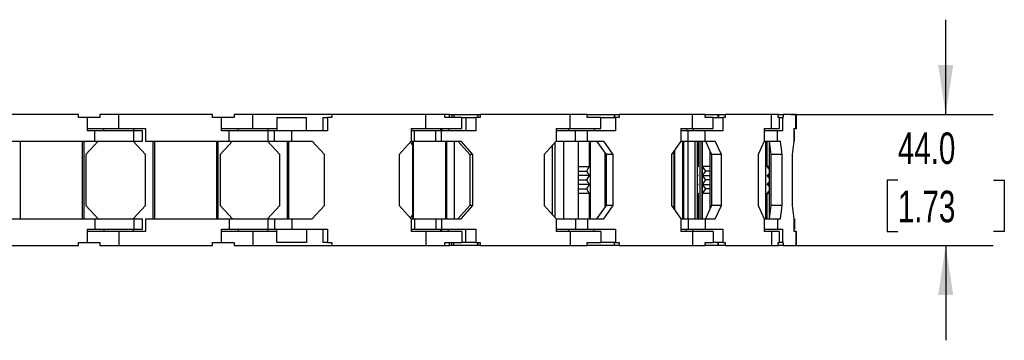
# Model space of a CAD drawing. Header units: millimetres. Extents: x 0 to 1397, y 0 to 1080.
# Tile 3 of 9: x 686 to 1016, y 650 to 757. Entities that reach past the tile are written whole.
import ezdxf

# ---------------------------------------------------------------- set-up
doc = ezdxf.new("R2010")
doc.units = ezdxf.units.MM
doc.header["$LTSCALE"] = 5
doc.layers.add('DIMENSIONS', color=140, linetype='Continuous', lineweight=25)
doc.styles.add('SLDTEXTSTYLE0', font='TXT', dxfattribs={"width": 0.7})
doc.dimstyles.new('SLDDIMSTYLE1', dxfattribs={"dimtxt": 10.790039, "dimasz": 16.51, "dimexe": 0, "dimexo": 0.0625, "dimgap": 2.69751, "dimtad": 0, "dimtih": 1, "dimtoh": 1, "dimdec": 1, "dimrnd": 1e-09, "dimzin": 4, "dimdsep": 46, "dimtxsty": 'SLDTEXTSTYLE0', "dimsah": 1, "dimcen": 0.09, "dimadec": 0, "dimazin": 1, "dimtfac": 1, "dimtdec": 1, "dimtmove": 0, "dimatfit": 0, "dimfxl": 0, "dimfrac": 2, "dimtolj": 1, "dimtzin": 12, "dimarcsym": 0})

# ---------------------------------------------------------------- blocks, each defined once
blk = doc.blocks.new('_D_4')
at = {"layer": 'DIMENSIONS'}
for p, q in [((996.56, 725.42), (996.56, 757.17)), ((944.5, 725.42), (1012.43, 725.42)), ((980.53, 703.32), (976.9, 703.32)), ((976.9, 703.32), (976.9, 686.18)), ((1012.59, 703.32), (1016.21, 703.32)), ((1016.21, 703.32), (1016.21, 686.18)), ((976.9, 686.18), (980.53, 686.18)), ((1016.21, 686.18), (1012.59, 686.18)), ((944.5, 681.42), (1012.43, 681.42)), ((996.56, 681.42), (996.56, 649.67))]:
    blk.add_line(p, q, dxfattribs=at)
for points in [[(996.56, 725.42), (999.1, 741.93), (994.02, 741.93)], [(996.56, 681.42), (994.02, 664.91), (999.1, 664.91)]]:
    blk.add_solid(points, dxfattribs=at)
at = {"layer": 'DIMENSIONS', "char_height": 10.583, "attachment_point": 1, "style": 'SLDTEXTSTYLE0'}
for s, insert in [('44.0', (980.53, 719.38)), ('1.73', (980.53, 699.82))]:
    blk.add_mtext(s, dxfattribs=dict(at, insert=insert))

msp = doc.modelspace()

# ---------------------------------------------------------------- linework, layer by layer
for p, q in [((705.87, 725.42), (674.37, 725.42)), ((705.87, 724.42), (705.87, 725.42)), ((708.87, 724.42), (705.87, 724.42)), ((708.87, 719.92), (708.87, 724.42)), ((713.05, 724.42), (708.87, 724.42)), ((708.87, 719.92), (708.87, 724.42)), ((708.87, 724.42), (708.87, 724.42)), ((713.05, 725.42), (713.05, 724.42)), ((719.35, 725.42), (713.05, 725.42)), ((719.35, 720.72), (719.35, 725.42)), ((750.85, 725.42), (719.35, 725.42)), ((750.85, 724.42), (750.85, 725.42)), ((753.85, 724.42), (750.85, 724.42)), ((753.85, 719.92), (753.85, 724.42)), ((753.85, 719.92), (753.85, 724.42)), ((753.85, 724.42), (753.85, 724.42)), ((758.03, 724.42), (753.85, 724.42)), ((758.03, 725.42), (758.03, 724.42)), ((764.33, 725.42), (758.03, 725.42)), ((764.33, 720.72), (764.33, 725.42)), ((790.84, 725.42), (764.33, 725.42)), ((772.34, 724.42), (772.34, 719.92)), ((772.34, 724.42), (782.34, 724.42)), ((782.34, 719.92), (782.34, 724.42)), ((787.84, 724.42), (787.84, 719.92)), ((787.84, 724.42), (789.34, 724.42)), ((789.34, 724.42), (789.34, 719.92)), ((790.84, 724.42), (789.34, 724.42)), ((790.84, 725.42), (790.84, 724.42)), ((822.34, 725.42), (790.84, 725.42)), ((822.34, 720.72), (822.34, 725.42)), ((828.64, 725.42), (822.34, 725.42)), ((830.28, 725.42), (828.64, 725.42)), ((828.64, 724.42), (828.64, 725.42)), ((834.34, 724.42), (828.64, 724.42)), ((830.28, 724.42), (830.28, 725.42)), ((830.28, 725.42), (831.01, 725.42)), ((831.01, 725.42), (831.01, 724.42)), ((831.01, 725.42), (831.64, 725.42)), ((831.64, 725.42), (831.64, 724.42)), ((831.64, 725.42), (839.76, 725.42)), ((834.34, 720.72), (834.34, 724.42)), ((834.34, 724.42), (835.75, 724.42)), ((835.75, 724.42), (835.75, 719.92)), ((835.75, 724.42), (839.08, 724.42)), ((839.08, 724.42), (839.08, 719.92)), ((840.52, 724.42), (839.08, 724.42)), ((839.76, 725.42), (839.76, 724.42)), ((839.76, 725.42), (839.78, 725.42)), ((839.78, 725.42), (839.78, 724.42)), ((839.78, 725.42), (840.52, 725.42)), ((840.52, 725.42), (840.52, 724.42)), ((870.64, 725.42), (840.52, 725.42)), ((870.64, 720.72), (870.64, 725.42)), ((876.38, 725.42), (870.64, 725.42)), ((876.38, 724.42), (876.38, 725.42)), ((876.38, 725.42), (885.4, 725.42)), ((881.01, 724.42), (876.38, 724.42)), ((881.01, 720.72), (881.01, 724.42)), ((881.01, 724.42), (885.91, 724.42)), ((885.4, 725.42), (885.4, 724.42)), ((885.4, 725.42), (885.51, 725.42)), ((885.51, 725.42), (885.51, 724.42)), ((885.51, 725.42), (887.08, 725.42)), ((885.91, 724.42), (885.91, 719.92)), ((887.08, 724.42), (885.91, 724.42)), ((887.08, 725.42), (887.08, 724.42)), ((911.66, 725.42), (887.08, 725.42)), ((911.66, 720.72), (911.66, 725.42)), ((915.97, 725.42), (911.66, 725.42)), ((915.97, 725.42), (920.18, 725.42)), ((915.97, 724.42), (915.97, 725.42)), ((918.66, 724.42), (915.97, 724.42)), ((918.66, 724.42), (921.86, 724.42)), ((918.66, 720.72), (918.66, 724.42)), ((920.18, 725.42), (920.18, 724.42)), ((920.18, 725.42), (920.43, 725.42)), ((920.43, 725.42), (920.43, 724.42)), ((920.43, 725.42), (922.6, 725.42)), ((921.86, 724.42), (921.86, 719.92)), ((922.6, 724.42), (921.86, 724.42)), ((922.6, 725.42), (922.6, 724.42)), ((938.15, 725.42), (922.6, 725.42)), ((938.15, 720.72), (938.15, 725.42)), ((940.42, 725.42), (938.15, 725.42)), ((940.42, 724.42), (940.42, 725.42)), ((940.42, 725.42), (942.06, 725.42)), ((940.89, 724.42), (940.42, 724.42)), ((940.89, 720.72), (940.89, 724.42)), ((940.89, 724.42), (941.85, 724.42)), ((941.85, 724.42), (941.85, 719.92)), ((942.06, 724.42), (941.85, 724.42)), ((942.06, 725.42), (942.06, 724.42)), ((946.36, 725.42), (942.06, 725.42)), ((946.36, 720.72), (946.36, 725.42)), ((946.56, 725.42), (946.36, 725.42)), ((946.56, 720.72), (946.56, 725.42)), ((708.87, 720.72), (719.35, 720.72)), ((711.37, 719.92), (708.87, 719.92)), ((711.37, 716.42), (711.37, 719.92)), ((724.47, 719.92), (711.37, 719.92)), ((714.37, 719.92), (714.37, 720.72)), ((719.35, 720.72), (728.35, 720.72)), ((724.37, 720.72), (724.37, 719.92)), ((724.47, 716.42), (724.47, 719.92)), ((727.37, 719.92), (724.47, 719.92)), ((727.37, 716.42), (727.37, 719.92)), ((728.35, 720.72), (728.35, 716.42)), ((753.85, 720.72), (764.33, 720.72)), ((756.35, 719.92), (753.85, 719.92)), ((756.35, 716.42), (756.35, 719.92)), ((769.34, 719.92), (756.35, 719.92)), ((759.35, 719.92), (759.35, 720.72)), ((764.33, 720.72), (772.34, 720.72)), ((769.34, 719.92), (769.34, 716.42)), ((771.6, 719.92), (769.34, 719.92)), ((769.35, 720.72), (769.35, 719.92)), ((771.6, 716.42), (771.6, 719.92)), ((777.34, 719.92), (771.6, 719.92)), ((789.34, 719.92), (777.34, 719.92)), ((777.34, 716.42), (777.34, 719.92)), ((817.44, 720.72), (817.44, 716.42)), ((817.44, 720.72), (822.34, 720.72)), ((817.56, 720.72), (817.56, 719.92)), ((818.47, 719.92), (817.56, 719.92)), ((818.47, 716.42), (818.47, 719.92)), ((825.71, 719.92), (818.47, 719.92)), ((822.34, 720.72), (834.34, 720.72)), ((825.71, 716.42), (825.71, 719.92)), ((827.61, 719.92), (825.71, 719.92)), ((827.34, 719.92), (827.34, 720.72)), ((827.41, 719.92), (827.41, 720.72)), ((827.61, 716.42), (827.61, 719.92)), ((839.08, 719.92), (827.61, 719.92)), ((827.71, 720.72), (827.71, 719.92)), ((829.9, 720.72), (829.9, 719.92)), ((865.95, 720.72), (865.95, 716.42)), ((865.95, 720.72), (870.64, 720.72)), ((872.48, 719.92), (865.95, 719.92)), ((870.29, 719.92), (870.29, 720.72)), ((870.64, 720.72), (881.01, 720.72)), ((872.48, 716.42), (872.48, 719.92)), ((876.54, 719.92), (872.48, 719.92)), ((876.54, 716.42), (876.54, 719.92)), ((885.91, 719.92), (876.54, 719.92)), ((878.78, 720.72), (878.78, 719.92)), ((907.83, 720.72), (907.83, 716.42)), ((907.83, 720.72), (911.66, 720.72)), ((910.29, 719.92), (907.83, 719.92)), ((909.7, 720.72), (909.7, 719.92)), ((910.29, 716.42), (910.29, 719.92)), ((915.94, 719.92), (910.29, 719.92)), ((911.66, 720.72), (918.66, 720.72)), ((911.95, 720.72), (911.95, 719.92)), ((915.94, 716.42), (915.94, 719.92)), ((921.86, 719.92), (915.94, 719.92)), ((935.73, 720.72), (935.73, 716.42)), ((935.73, 720.72), (938.15, 720.72)), ((940.21, 719.92), (935.73, 719.92)), ((938.15, 720.72), (940.89, 720.72)), ((940.21, 716.42), (940.21, 719.92)), ((941.85, 719.92), (940.21, 719.92)), ((945.69, 720.72), (945.69, 716.42)), ((945.69, 720.72), (946.36, 720.72)), ((945.91, 719.92), (945.69, 719.92)), ((945.91, 716.42), (945.91, 719.92)), ((946.36, 720.72), (946.56, 720.72)), ((683.37, 716.42), (711.37, 716.42)), ((686.47, 690.42), (686.47, 716.42)), ((707.27, 690.42), (707.27, 716.42)), ((707.77, 690.42), (707.77, 716.42)), ((712.47, 716.42), (708.37, 711.92)), ((711.37, 716.42), (724.47, 716.42)), ((728.35, 711.92), (724.25, 716.42)), ((724.47, 716.42), (727.37, 716.42)), ((728.35, 716.42), (756.35, 716.42)), ((730.95, 690.42), (730.95, 716.42)), ((731.45, 690.42), (731.45, 716.42)), ((752.25, 690.42), (752.25, 716.42)), ((752.75, 690.42), (752.75, 716.42)), ((757.45, 716.42), (753.35, 711.92)), ((756.35, 716.42), (769.34, 716.42)), ((773.33, 711.92), (769.23, 716.42)), ((769.34, 716.42), (771.6, 716.42)), ((771.6, 716.42), (777.34, 716.42)), ((775.93, 690.42), (775.93, 716.42)), ((776.43, 690.42), (776.43, 716.42)), ((777.34, 716.42), (784.24, 716.42)), ((788.34, 711.92), (784.24, 716.42)), ((817.44, 716.42), (813.34, 711.92)), ((817.33, 716.42), (818.47, 716.42)), ((817.79, 716.42), (817.79, 690.42)), ((818.19, 690.42), (818.19, 716.42)), ((818.47, 716.42), (825.71, 716.42)), ((825.71, 716.42), (827.61, 716.42)), ((827.61, 716.42), (834.2, 716.42)), ((828.94, 716.42), (828.94, 690.42)), ((828.96, 690.42), (828.96, 716.42)), ((829.4, 690.42), (829.4, 716.42)), ((831.9, 690.42), (831.9, 716.42)), ((833.09, 716.42), (837.01, 711.92)), ((838.12, 711.92), (834.2, 716.42)), ((865.95, 716.42), (862.03, 711.92)), ((865.95, 716.42), (872.48, 716.42)), ((868.52, 690.42), (868.52, 716.42)), ((872.48, 716.42), (876.54, 716.42)), ((873.51, 690.42), (873.51, 716.42)), ((876.54, 716.42), (881.93, 716.42)), ((877.1, 716.42), (877.1, 707.92)), ((877.41, 716.42), (877.41, 690.42)), ((879.55, 716.42), (882.75, 711.92)), ((885.13, 711.92), (881.93, 716.42)), ((907.83, 716.42), (904.63, 711.92)), ((907.83, 716.42), (910.29, 716.42)), ((908.38, 716.42), (908.38, 690.42)), ((908.81, 690.42), (908.81, 716.42)), ((910.29, 716.42), (915.94, 716.42)), ((910.3, 690.42), (910.3, 716.42)), ((912.55, 690.42), (912.55, 716.42)), ((913.42, 690.42), (913.42, 716.42)), ((913.61, 716.42), (913.61, 707.92)), ((914.11, 716.42), (914.11, 690.42)), ((914.98, 690.42), (914.98, 716.42)), ((915, 690.42), (915, 716.42)), ((915.94, 716.42), (919.35, 716.42)), ((916.04, 716.42), (918.07, 711.92)), ((921.37, 711.92), (919.35, 716.42)), ((935.73, 716.42), (933.71, 711.92)), ((935.73, 716.42), (940.21, 716.42)), ((936.23, 690.42), (936.23, 716.42)), ((936.71, 707.92), (936.71, 716.42)), ((937.39, 716.42), (937.95, 711.92)), ((940.21, 716.42), (941.15, 716.42)), ((941.71, 711.92), (941.15, 716.42)), ((945.69, 716.42), (945.13, 711.92)), ((945.69, 716.42), (945.91, 716.42)), ((817.79, 715.37), (817.14, 716.09)), ((864.66, 714.93), (864.66, 691.91)), ((864.77, 691.78), (864.77, 715.06)), ((865.71, 690.7), (865.71, 716.14)), ((905.52, 693.67), (905.52, 713.17)), ((905.78, 693.31), (905.78, 713.53)), ((917.49, 713.2), (917.49, 693.64)), ((937.43, 716.13), (937.43, 690.71)), ((708.37, 711.92), (708.37, 694.92)), ((728.35, 694.92), (728.35, 711.92)), ((753.35, 711.92), (753.35, 694.92)), ((773.33, 694.92), (773.33, 711.92)), ((788.34, 694.92), (788.34, 711.92)), ((813.34, 711.92), (813.34, 694.92)), ((838.12, 711.92), (837.01, 711.92)), ((837.01, 711.92), (837.01, 694.92)), ((838.12, 694.92), (838.12, 711.92)), ((862.03, 711.92), (862.03, 694.92)), ((882.41, 694.44), (882.41, 712.4)), ((885.13, 711.92), (882.75, 711.92)), ((882.75, 711.92), (882.75, 694.92)), ((885.13, 694.92), (885.13, 711.92)), ((904.63, 711.92), (904.63, 694.92)), ((921.37, 711.92), (918.07, 711.92)), ((918.07, 711.92), (918.07, 694.92)), ((921.37, 694.92), (921.37, 711.92)), ((933.71, 711.92), (933.71, 694.92)), ((941.71, 711.92), (937.95, 711.92)), ((937.95, 711.92), (937.95, 694.92)), ((941.71, 694.92), (941.71, 711.92)), ((945.13, 711.92), (945.13, 694.92)), ((873.51, 707.92), (877.1, 707.92)), ((873.51, 706.42), (876.16, 706.42)), ((877.1, 707.92), (876.16, 706.42)), ((876.16, 706.42), (877.1, 704.92)), ((913.42, 707.92), (913.61, 707.92)), ((913.61, 707.92), (913.42, 707.73)), ((917.49, 707.92), (915, 707.92)), ((916.21, 706.42), (915, 707.91)), ((915, 704.93), (916.21, 706.42)), ((917.49, 706.42), (916.21, 706.42)), ((937.43, 707.92), (936.71, 707.92)), ((937.43, 707.19), (936.71, 707.92)), ((877.1, 704.92), (873.51, 704.92)), ((873.51, 703.42), (876.16, 703.42)), ((877.1, 704.92), (876.16, 703.42)), ((876.16, 703.42), (877.1, 701.92)), ((913.42, 705.11), (913.61, 704.92)), ((913.61, 704.92), (913.42, 704.92)), ((913.61, 704.92), (913.42, 704.73)), ((915, 704.92), (917.49, 704.92)), ((916.21, 703.42), (915, 704.91)), ((915, 701.93), (916.21, 703.42)), ((917.49, 703.42), (916.21, 703.42)), ((936.71, 704.92), (937.43, 705.65)), ((936.71, 704.92), (937.43, 704.92)), ((937.43, 704.19), (936.71, 704.92)), ((877.1, 701.92), (873.51, 701.92)), ((873.51, 700.42), (876.16, 700.42)), ((877.1, 701.92), (876.16, 700.42)), ((876.16, 700.42), (877.1, 698.92)), ((913.42, 702.11), (913.61, 701.92)), ((913.61, 701.92), (913.42, 701.92)), ((913.61, 701.92), (913.42, 701.73)), ((915, 701.92), (917.49, 701.92)), ((916.21, 700.42), (915, 701.91)), ((915, 698.93), (916.21, 700.42)), ((917.49, 700.42), (916.21, 700.42)), ((936.71, 701.92), (937.43, 702.65)), ((936.71, 701.92), (937.43, 701.92)), ((937.43, 701.19), (936.71, 701.92)), ((877.1, 698.92), (873.51, 698.92)), ((877.1, 698.92), (877.1, 690.42)), ((913.42, 699.11), (913.61, 698.92)), ((913.61, 698.92), (913.42, 698.92)), ((913.61, 698.92), (913.61, 690.42)), ((917.49, 698.92), (915, 698.92)), ((936.71, 698.92), (937.43, 699.65)), ((937.43, 698.92), (936.71, 698.92)), ((936.71, 690.42), (936.71, 698.92)), ((708.37, 694.92), (712.47, 690.42)), ((724.25, 690.42), (728.35, 694.92)), ((753.35, 694.92), (757.45, 690.42)), ((769.23, 690.42), (773.33, 694.92)), ((784.24, 690.42), (788.34, 694.92)), ((813.34, 694.92), (817.44, 690.42)), ((837.01, 694.92), (833.09, 690.42)), ((834.2, 690.42), (838.12, 694.92)), ((838.12, 694.92), (837.01, 694.92)), ((862.03, 694.92), (865.95, 690.42)), ((882.75, 694.92), (879.55, 690.42)), ((881.93, 690.42), (885.13, 694.92)), ((885.13, 694.92), (882.75, 694.92)), ((904.63, 694.92), (907.83, 690.42)), ((918.07, 694.92), (916.04, 690.42)), ((921.37, 694.92), (918.07, 694.92)), ((919.35, 690.42), (921.37, 694.92)), ((933.71, 694.92), (935.73, 690.42)), ((937.95, 694.92), (937.39, 690.42)), ((941.71, 694.92), (937.95, 694.92)), ((941.15, 690.42), (941.71, 694.92)), ((945.13, 694.92), (945.69, 690.42)), ((683.37, 690.42), (711.37, 690.42)), ((711.37, 690.42), (711.37, 686.92)), ((711.37, 690.42), (724.47, 690.42)), ((724.47, 690.42), (724.47, 686.92)), ((724.47, 690.42), (727.37, 690.42)), ((727.37, 686.92), (727.37, 690.42)), ((728.35, 690.42), (728.35, 686.12)), ((728.35, 690.42), (756.35, 690.42)), ((756.35, 690.42), (756.35, 686.92)), ((756.35, 690.42), (769.34, 690.42)), ((769.34, 690.42), (769.34, 686.92)), ((769.34, 690.42), (771.6, 690.42)), ((771.6, 690.42), (771.6, 686.92)), ((771.6, 690.42), (777.34, 690.42)), ((777.34, 690.42), (777.34, 686.92)), ((777.34, 690.42), (784.24, 690.42)), ((817.14, 690.75), (817.79, 691.47)), ((817.33, 690.42), (818.47, 690.42)), ((817.44, 690.42), (817.44, 686.12)), ((818.47, 690.42), (818.47, 686.92)), ((818.47, 690.42), (825.71, 690.42)), ((825.71, 690.42), (825.71, 686.92)), ((825.71, 690.42), (827.61, 690.42)), ((827.61, 690.42), (827.61, 686.92)), ((827.61, 690.42), (834.2, 690.42)), ((865.95, 690.42), (865.95, 686.12)), ((865.95, 690.42), (872.48, 690.42)), ((872.48, 690.42), (872.48, 686.92)), ((872.48, 690.42), (876.54, 690.42)), ((876.54, 690.42), (876.54, 686.92)), ((876.54, 690.42), (881.93, 690.42)), ((907.83, 690.42), (910.29, 690.42)), ((907.83, 690.42), (907.83, 686.12)), ((910.29, 690.42), (910.29, 686.92)), ((910.29, 690.42), (915.94, 690.42)), ((915.94, 690.42), (915.94, 686.92)), ((915.94, 690.42), (919.35, 690.42)), ((935.73, 690.42), (935.73, 686.12)), ((935.73, 690.42), (940.21, 690.42)), ((940.21, 690.42), (940.21, 686.92)), ((940.21, 690.42), (941.15, 690.42)), ((945.69, 690.42), (945.91, 690.42)), ((945.69, 690.42), (945.69, 686.12)), ((945.91, 690.42), (945.91, 686.92)), ((708.87, 682.42), (708.87, 686.92)), ((708.87, 686.92), (711.37, 686.92)), ((708.87, 682.42), (708.87, 686.92)), ((711.37, 686.92), (724.47, 686.92)), ((714.37, 686.92), (714.37, 686.12)), ((724.37, 686.12), (724.37, 686.92)), ((724.47, 686.92), (727.37, 686.92)), ((753.85, 682.42), (753.85, 686.92)), ((753.85, 686.92), (756.35, 686.92)), ((753.85, 682.42), (753.85, 686.92)), ((756.35, 686.92), (769.34, 686.92)), ((759.35, 686.92), (759.35, 686.12)), ((769.34, 686.92), (771.6, 686.92)), ((769.35, 686.12), (769.35, 686.92)), ((771.6, 686.92), (777.34, 686.92)), ((772.34, 682.42), (772.34, 686.92)), ((777.34, 686.92), (789.34, 686.92)), ((782.34, 686.92), (782.34, 682.42)), ((787.84, 686.92), (787.84, 682.42)), ((789.34, 686.92), (789.34, 682.42)), ((817.34, 686.92), (818.47, 686.92)), ((817.56, 686.12), (817.56, 686.92)), ((818.47, 686.92), (825.71, 686.92)), ((825.71, 686.92), (827.61, 686.92)), ((827.34, 686.12), (827.34, 686.92)), ((827.41, 686.12), (827.41, 686.92)), ((827.61, 686.92), (839.08, 686.92)), ((827.71, 686.12), (827.71, 686.92)), ((829.9, 686.12), (829.9, 686.92)), ((835.75, 682.42), (835.75, 686.92)), ((839.08, 686.92), (839.08, 682.42)), ((865.95, 686.92), (872.48, 686.92)), ((870.29, 686.12), (870.29, 686.92)), ((872.48, 686.92), (876.54, 686.92)), ((876.54, 686.92), (885.91, 686.92)), ((878.78, 686.12), (878.78, 686.92)), ((885.91, 686.92), (885.91, 682.42)), ((907.83, 686.92), (910.29, 686.92)), ((909.7, 686.12), (909.7, 686.92)), ((910.29, 686.92), (915.94, 686.92)), ((911.95, 686.12), (911.95, 686.92)), ((915.94, 686.92), (921.86, 686.92)), ((921.86, 686.92), (921.86, 682.42)), ((935.73, 686.92), (940.21, 686.92)), ((940.21, 686.92), (941.85, 686.92)), ((941.85, 686.92), (941.85, 682.42)), ((945.69, 686.92), (945.91, 686.92)), ((719.35, 686.12), (708.87, 686.12)), ((719.35, 686.12), (719.35, 681.42)), ((728.35, 686.12), (719.35, 686.12)), ((764.33, 686.12), (753.85, 686.12)), ((764.33, 686.12), (764.33, 681.42)), ((772.34, 686.12), (764.33, 686.12)), ((822.34, 686.12), (817.44, 686.12)), ((822.34, 686.12), (822.34, 681.42)), ((834.34, 686.12), (822.34, 686.12)), ((834.34, 686.12), (834.34, 682.42)), ((870.64, 686.12), (865.95, 686.12)), ((870.64, 686.12), (870.64, 681.42)), ((881.01, 686.12), (870.64, 686.12)), ((881.01, 686.12), (881.01, 682.42)), ((911.66, 686.12), (907.83, 686.12)), ((911.66, 686.12), (911.66, 681.42)), ((918.66, 686.12), (911.66, 686.12)), ((918.66, 686.12), (918.66, 682.42)), ((938.15, 686.12), (935.73, 686.12)), ((938.15, 686.12), (938.15, 681.42)), ((940.89, 686.12), (938.15, 686.12)), ((940.89, 682.42), (940.89, 686.12)), ((946.36, 686.12), (945.69, 686.12)), ((946.36, 686.12), (946.36, 681.42)), ((946.56, 686.12), (946.36, 686.12)), ((946.56, 681.42), (946.56, 686.12)), ((674.37, 681.42), (705.87, 681.42)), ((705.87, 682.42), (708.87, 682.42)), ((705.87, 681.42), (705.87, 682.42)), ((708.87, 682.42), (713.05, 682.42)), ((708.87, 682.42), (708.87, 682.42)), ((713.05, 682.42), (713.05, 681.42)), ((713.05, 681.42), (719.35, 681.42)), ((719.35, 681.42), (750.85, 681.42)), ((750.85, 682.42), (753.85, 682.42)), ((750.85, 681.42), (750.85, 682.42)), ((753.85, 682.42), (753.85, 682.42)), ((753.85, 682.42), (758.03, 682.42)), ((758.03, 682.42), (758.03, 681.42)), ((758.03, 681.42), (764.33, 681.42)), ((764.33, 681.42), (790.84, 681.42)), ((782.34, 682.42), (772.34, 682.42)), ((789.34, 682.42), (787.84, 682.42)), ((789.34, 682.42), (790.84, 682.42)), ((790.84, 682.42), (790.84, 681.42)), ((790.84, 681.42), (822.34, 681.42)), ((822.34, 681.42), (828.64, 681.42)), ((828.64, 682.42), (834.34, 682.42)), ((828.64, 681.42), (828.64, 682.42)), ((828.64, 681.42), (830.28, 681.42)), ((830.28, 681.42), (830.28, 682.42)), ((831.01, 681.42), (830.28, 681.42)), ((831.01, 681.42), (831.01, 682.42)), ((831.64, 681.42), (831.01, 681.42)), ((831.64, 681.42), (831.64, 682.42)), ((839.76, 681.42), (831.64, 681.42)), ((835.75, 682.42), (834.34, 682.42)), ((839.08, 682.42), (835.75, 682.42)), ((839.08, 682.42), (840.52, 682.42)), ((839.76, 682.42), (839.76, 681.42)), ((839.78, 681.42), (839.76, 681.42)), ((839.78, 681.42), (839.78, 682.42)), ((840.52, 681.42), (839.78, 681.42)), ((840.52, 682.42), (840.52, 681.42)), ((840.52, 681.42), (870.64, 681.42)), ((870.64, 681.42), (876.38, 681.42)), ((876.38, 681.42), (876.38, 682.42)), ((876.38, 682.42), (881.01, 682.42)), ((885.4, 681.42), (876.38, 681.42)), ((885.91, 682.42), (881.01, 682.42)), ((885.4, 682.42), (885.4, 681.42)), ((885.51, 681.42), (885.4, 681.42)), ((885.51, 681.42), (885.51, 682.42)), ((887.08, 681.42), (885.51, 681.42)), ((885.91, 682.42), (887.08, 682.42)), ((887.08, 682.42), (887.08, 681.42)), ((887.08, 681.42), (911.66, 681.42)), ((911.66, 681.42), (915.97, 681.42)), ((915.97, 681.42), (915.97, 682.42)), ((915.97, 682.42), (918.66, 682.42)), ((920.18, 681.42), (915.97, 681.42)), ((921.86, 682.42), (918.66, 682.42)), ((920.18, 682.42), (920.18, 681.42)), ((920.43, 681.42), (920.18, 681.42)), ((920.43, 681.42), (920.43, 682.42)), ((922.6, 681.42), (920.43, 681.42)), ((921.86, 682.42), (922.6, 682.42)), ((922.6, 682.42), (922.6, 681.42)), ((922.6, 681.42), (938.15, 681.42)), ((938.15, 681.42), (940.42, 681.42)), ((940.42, 681.42), (940.42, 682.42)), ((940.42, 682.42), (940.89, 682.42)), ((942.06, 681.42), (940.42, 681.42)), ((941.85, 682.42), (940.89, 682.42)), ((941.85, 682.42), (942.06, 682.42)), ((942.06, 682.42), (942.06, 681.42)), ((942.06, 681.42), (946.36, 681.42)), ((946.36, 681.42), (946.56, 681.42))]:
    msp.add_line(p, q)

# ---------------------------------------------------------------- dimensions: what is measured, and where the dimension line sits
at = {"layer": 'DIMENSIONS'}
dim = msp.add_linear_dim(base=(996.56, 681.42), p1=(938.15, 725.42), p2=(938.15, 681.42), angle=90, dimstyle='SLDDIMSTYLE1', dxfattribs=at)
dim.commit()
dim.dimension.update_dxf_attribs({"geometry": '_D_4', "text_midpoint": (996.56, 703.32), "dimtype": 160})

doc.saveas('drawing.dxf')
